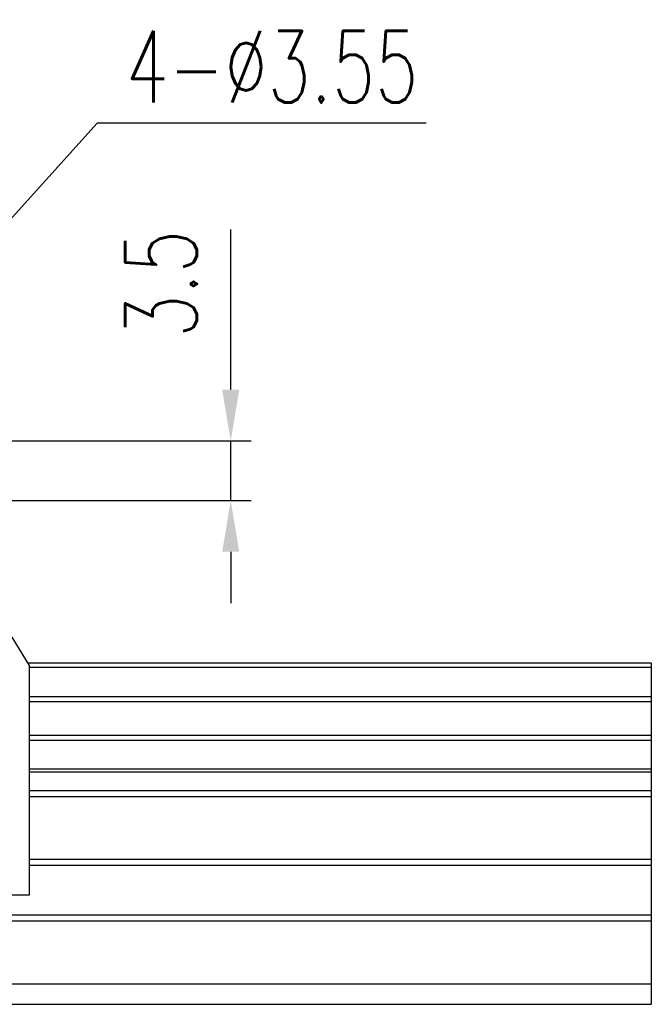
# Model space of a CAD drawing. Header units: millimetres. Extents: x 8 to 314, y 87 to 183.
# Tile 38 of 38: x 277 to 314, y 103 to 161. Entities that reach past the tile are written whole.
import ezdxf

# ---------------------------------------------------------------- set-up
doc = ezdxf.new("R2010")
doc.units = ezdxf.units.MM
doc.header["$LTSCALE"] = 0.15
doc.layers.get('Defpoints').update_dxf_attribs({"linetype": 'CONTINUOUS'})
doc.layers.add('DIM', color=4, linetype='CONTINUOUS')
doc.layers.add('OUT', color=3, linetype='CONTINUOUS')
doc.styles.add('DIM-7', font='SIMPLEX.shx', dxfattribs={"width": 0.7, "bigfont": 'chineset.shx'})
doc.dimstyles.new('CNS', dxfattribs={"dimscale": 1.2, "dimtxt": 3.5, "dimasz": 2.5, "dimexe": 1, "dimexo": 1.5, "dimgap": 0.09, "dimtad": 0, "dimdsep": 46, "dimtxsty": 'DIM-7', "dimcen": 0.09, "dimclrd": 4, "dimclre": 4, "dimclrt": 4, "dimadec": 0, "dimazin": 0, "dimtfac": 1, "dimtix": 1, "dimtmove": 2, "dimatfit": 3, "dimfxl": 1, "dimtvp": 0.971429, "dimtolj": 1, "dimarcsym": 0})
doc.dimstyles.new('CNSx1 (指線專用)', dxfattribs={"dimscale": 0.8, "dimtxt": 3.5, "dimasz": 2.5, "dimexe": 1, "dimexo": 1.5, "dimgap": 1, "dimtad": 1, "dimtih": 1, "dimtoh": 1, "dimdsep": 46, "dimtxsty": 'DIM-7', "dimcen": 0.09, "dimclrd": 256, "dimclre": 256, "dimclrt": 4, "dimadec": 0, "dimazin": 0, "dimtfac": 1, "dimtix": 1, "dimtmove": 1, "dimatfit": 3, "dimfxl": 1, "dimtvp": 0.971429, "dimtolj": 1, "dimarcsym": 0})

# ---------------------------------------------------------------- blocks, each defined once
blk = doc.blocks.new('*D23')
at = {"layer": 'Defpoints', "color": 0, "transparency": 16777216}
for p in [(255.571, 136.31), (264.546, 132.811), (289.336, 132.811)]:
    blk.add_point(p, dxfattribs=at)
at = {"layer": 'DIM', "color": 7, "lineweight": -2, "transparency": 16777216}
for p, q in [((289.336, 139.31), (289.336, 148.686)), ((257.371, 136.31), (290.536, 136.31)), ((289.336, 132.811), (289.336, 136.31)), ((266.346, 132.811), (290.536, 132.811)), ((289.336, 129.811), (289.336, 126.811))]:
    blk.add_line(p, q, dxfattribs=at)
at = {"layer": 'DIM', "color": 7, "transparency": 16777216}
for points in [[(288.836, 139.31), (289.836, 139.31), (289.336, 136.31)], [(288.836, 129.811), (289.836, 129.811), (289.336, 132.811)]]:
    blk.add_solid(points, dxfattribs=at)
at = {"layer": 'DIM', "color": 7, "transparency": 16777216, "insert": (285.256, 145.498), "char_height": 4.2, "attachment_point": 5, "rotation": 90, "style": 'DIM-7'}
blk.add_mtext('\\A1;3.5', dxfattribs=at)
blk = doc.blocks.new('*D24')
at = {"layer": 'Defpoints', "color": 0, "transparency": 16777216}
for p in [(262.76, 134.129), (260.383, 131.493)]:
    blk.add_point(p, dxfattribs=at)
at = {"layer": 'DIM', "color": 0, "lineweight": -2, "transparency": 16777216}
for p, q in [((281.515, 154.921), (264.77, 136.356)), ((300.775, 154.921), (281.515, 154.921)), ((260.383, 131.493), (262.76, 134.129)), ((258.373, 129.265), (256.364, 127.038))]:
    blk.add_line(p, q, dxfattribs=at)
at = {"layer": 'DIM', "color": 0, "transparency": 16777216}
for points in [[(264.398, 136.691), (265.141, 136.022), (262.76, 134.129)], [(258.002, 129.6), (258.744, 128.93), (260.383, 131.493)]]:
    blk.add_solid(points, dxfattribs=at)
at = {"layer": 'DIM', "color": 0, "transparency": 16777216, "insert": (291.745, 158.221), "char_height": 4.2, "attachment_point": 5, "style": 'DIM-7'}
blk.add_mtext('\\A1;4-∅3.55', dxfattribs=at)

msp = doc.modelspace()

# ---------------------------------------------------------------- linework, layer by layer
at = {"layer": 'OUT', "color": 0}
for p, q in [((276.521, 124.811), (277.521, 123.157)), ((277.429, 123.31), (313.971, 123.31)), ((277.521, 123.157), (277.521, 109.711)), ((277.521, 123.054), (313.971, 123.054)), ((313.971, 123.31), (313.971, 103.31)), ((277.521, 121.345), (313.971, 121.345)), ((277.521, 121.05), (313.971, 121.05)), ((277.521, 119.07), (313.971, 119.07)), ((277.521, 118.775), (313.971, 118.775)), ((277.521, 117.095), (313.971, 117.095)), ((277.521, 116.931), (313.971, 116.931)), ((277.521, 115.837), (313.971, 115.837)), ((277.521, 115.483), (313.971, 115.483)), ((277.521, 111.818), (313.971, 111.818)), ((277.521, 111.464), (313.971, 111.464)), ((277.521, 109.711), (273.821, 109.711)), ((165.546, 108.557), (313.971, 108.557)), ((165.491, 108.203), (313.971, 108.203)), ((164.369, 104.51), (313.971, 104.51)), ((127.971, 103.31), (313.971, 103.31))]:
    msp.add_line(p, q, dxfattribs=at)

# ---------------------------------------------------------------- dimensions: what is measured, and where the dimension line sits
at = {"layer": 'DIM', "color": 0}
dim = msp.add_diameter_dim_2p(p1=(260.383, 131.493), p2=(262.76, 134.129), text='4-<>', dimstyle='CNSx1 (指線專用)', override={"dimscale": 1.2, "dimclrd": 0, "dimclre": 0, "dimclrt": 0}, dxfattribs=at)
dim.commit()
dim.dimension.update_dxf_attribs({"geometry": '*D24', "text_midpoint": (281.515, 154.921), "dimtype": 163})
dim = msp.add_linear_dim(base=(289.336, 132.811), p1=(255.571, 136.31), p2=(264.546, 132.811), angle=270, dimstyle='CNS', override={"dimclrd": 7, "dimclre": 7, "dimclrt": 7, "dimtmove": 0}, dxfattribs=at)
dim.commit()
dim.dimension.update_dxf_attribs({"geometry": '*D23', "text_midpoint": (289.336, 145.498), "dimtype": 160})

doc.saveas('drawing.dxf')
